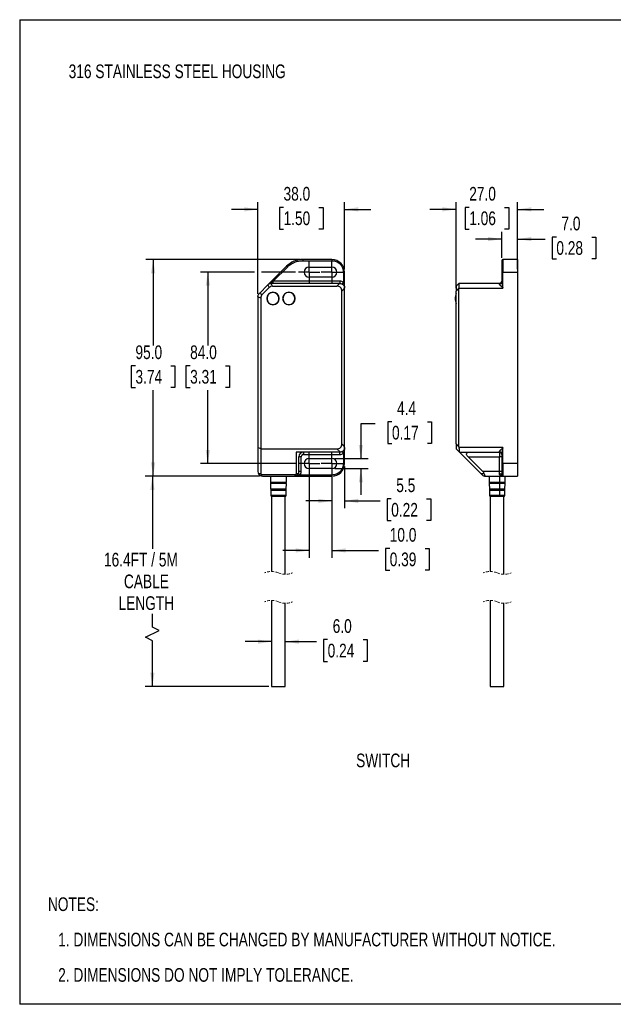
# Model space of a CAD drawing. Header units: millimetres. Extents: x 0 to 559, y 0 to 432.
# Tile 1 of 2: x 0 to 261, y 0 to 432. Entities that reach past the tile are written whole.
import ezdxf

# ---------------------------------------------------------------- set-up
doc = ezdxf.new("R2010")
doc.units = ezdxf.units.MM
doc.linetypes.add('CENTERX2', pattern=[20.32, 12.7, -2.54, 2.54, -2.54])
doc.linetypes.add('HIDDEN', pattern=[1.905, 1.27, -0.635])
doc.layers.add('CENTER', color=40, linetype='CENTERX2')
doc.layers.add('DIMENSIONS', color=140, linetype='Continuous', lineweight=25)
doc.layers.add('TEXT', color=140, linetype='Continuous', lineweight=25)
doc.styles.add('SLDTEXTSTYLE0', font='TXT', dxfattribs={"width": 0.75})
doc.dimstyles.new('SLDDIMSTYLE0', dxfattribs={"dimtxt": 6, "dimasz": 6, "dimexe": 0, "dimexo": 0.0625, "dimgap": 1.5, "dimtad": 0, "dimtih": 1, "dimtoh": 1, "dimdec": 1, "dimrnd": 1e-09, "dimzin": 12, "dimdsep": 46, "dimtxsty": 'SLDTEXTSTYLE0', "dimsah": 1, "dimcen": 0.09, "dimadec": 0, "dimazin": 3, "dimtfac": 1, "dimtdec": 1, "dimtofl": 0, "dimtmove": 0, "dimatfit": 3, "dimfxl": 0, "dimfrac": 2, "dimtolj": 1, "dimtzin": 12, "dimarcsym": 0})
doc.dimstyles.new('SLDDIMSTYLE1', dxfattribs={"dimtxt": 6, "dimasz": 6, "dimexe": 0, "dimexo": 0.0625, "dimgap": 1.5, "dimtad": 0, "dimtih": 1, "dimtoh": 1, "dimdec": 1, "dimrnd": 1e-09, "dimzin": 4, "dimdsep": 46, "dimtxsty": 'SLDTEXTSTYLE0', "dimsah": 1, "dimcen": 0.09, "dimadec": 0, "dimazin": 1, "dimtfac": 1, "dimtdec": 1, "dimtofl": 0, "dimtmove": 0, "dimatfit": 3, "dimfxl": 0, "dimfrac": 2, "dimtolj": 1, "dimtzin": 12, "dimarcsym": 0})
doc.dimstyles.new('SLDDIMSTYLE2', dxfattribs={"dimtxt": 6, "dimasz": 6, "dimexe": 0, "dimexo": 0.0625, "dimgap": 1.5, "dimtad": 0, "dimtih": 1, "dimtoh": 1, "dimdec": 1, "dimrnd": 1e-09, "dimzin": 4, "dimdsep": 46, "dimtxsty": 'SLDTEXTSTYLE0', "dimsah": 1, "dimcen": 0.09, "dimadec": 0, "dimazin": 1, "dimtfac": 1, "dimtdec": 1, "dimtmove": 0, "dimatfit": 0, "dimfxl": 0, "dimfrac": 2, "dimtolj": 1, "dimtzin": 12, "dimarcsym": 0})
doc.dimstyles.new('SLDDIMSTYLE3', dxfattribs={"dimtxt": 6, "dimasz": 6, "dimexe": 0, "dimexo": 0.0625, "dimgap": 1.5, "dimtad": 0, "dimtih": 1, "dimtoh": 1, "dimdec": 1, "dimrnd": 1e-09, "dimzin": 12, "dimdsep": 46, "dimtxsty": 'SLDTEXTSTYLE0', "dimsah": 1, "dimcen": 0.09, "dimadec": 0, "dimazin": 3, "dimtfac": 1, "dimtdec": 1, "dimtmove": 0, "dimatfit": 0, "dimfxl": 0, "dimfrac": 2, "dimtolj": 1, "dimtzin": 12, "dimarcsym": 0})

# ---------------------------------------------------------------- blocks, each defined once
blk = doc.blocks.new('SW_NOTE_0')
at = {"layer": 'TEXT', "color": 0, "char_height": 6, "attachment_point": 1, "style": 'SLDTEXTSTYLE0'}
for s, insert in [('NOTES:', (0, 7.73)), ('1. DIMENSIONS CAN BE CHANGED BY MANUFACTURER WITHOUT NOTICE.', (4.5, -7.78)), ('2. DIMENSIONS DO NOT IMPLY TOLERANCE.', (4.5, -23.3))]:
    blk.add_mtext(s, dxfattribs=dict(at, insert=insert))
blk = doc.blocks.new('_D')
at = {"layer": 'DIMENSIONS'}
for p, q in [((105.32, 231.62), (55.09, 231.62)), ((58.26, 231.62), (58.26, 199.79)), ((58.26, 165.45), (58.26, 171.22)), ((61.26, 163.95), (58.26, 165.45)), ((55.26, 160.95), (61.26, 163.95)), ((58.26, 159.45), (55.26, 160.95)), ((58.26, 139.39), (58.26, 159.45)), ((109.32, 139.39), (55.09, 139.39))]:
    blk.add_line(p, q, dxfattribs=at)
for points in [[(58.26, 231.62), (57.34, 225.62), (59.18, 225.62)], [(58.26, 139.39), (59.18, 145.39), (57.34, 145.39)]]:
    blk.add_solid(points, dxfattribs=at)
at = {"layer": 'DIMENSIONS', "char_height": 6, "attachment_point": 1, "style": 'SLDTEXTSTYLE0'}
for s, insert in [('16.4FT / 5M', (37, 198)), ('CABLE', (45.76, 188.48)), ('LENGTH', (43.39, 178.95))]:
    blk.add_mtext(s, dxfattribs=dict(at, insert=insert))
blk = doc.blocks.new('_D_1')
at = {"layer": 'DIMENSIONS'}
for p, q in [((122.96, 326.62), (55.41, 326.62)), ((58.59, 326.62), (58.59, 288.98)), ((50.83, 280), (49, 280)), ((49, 280), (49, 270.48)), ((66.34, 280), (68.17, 280)), ((68.17, 280), (68.17, 270.48)), ((49, 270.48), (50.83, 270.48)), ((58.59, 231.62), (58.59, 269.26)), ((68.17, 270.48), (66.34, 270.48)), ((105.32, 231.62), (55.41, 231.62))]:
    blk.add_line(p, q, dxfattribs=at)
for points in [[(58.59, 326.62), (57.66, 320.62), (59.51, 320.62)], [(58.59, 231.62), (59.51, 237.62), (57.66, 237.62)]]:
    blk.add_solid(points, dxfattribs=at)
at = {"layer": 'DIMENSIONS', "char_height": 6, "attachment_point": 1, "style": 'SLDTEXTSTYLE0'}
for s, insert in [('95.0', (50.83, 288.96)), ('3.74', (50.83, 278.21))]:
    blk.add_mtext(s, dxfattribs=dict(at, insert=insert))
blk = doc.blocks.new('_D_2')
at = {"layer": 'DIMENSIONS'}
for p, q in [((104.59, 311.56), (104.59, 351.8)), ((142.59, 322.39), (142.59, 351.8)), ((104.59, 348.62), (93.05, 348.62)), ((115.83, 349.51), (114, 349.51)), ((114, 349.51), (114, 339.98)), ((131.34, 349.51), (133.17, 349.51)), ((133.17, 349.51), (133.17, 339.98)), ((142.59, 348.62), (154.12, 348.62)), ((114, 339.98), (115.83, 339.98)), ((133.17, 339.98), (131.34, 339.98))]:
    blk.add_line(p, q, dxfattribs=at)
for points in [[(104.59, 348.62), (98.59, 349.54), (98.59, 347.7)], [(142.59, 348.62), (148.59, 347.7), (148.59, 349.54)]]:
    blk.add_solid(points, dxfattribs=at)
at = {"layer": 'DIMENSIONS', "char_height": 6, "attachment_point": 1, "style": 'SLDTEXTSTYLE0'}
for s, insert in [('38.0', (115.83, 358.46)), ('1.50', (115.83, 347.71))]:
    blk.add_mtext(s, dxfattribs=dict(at, insert=insert))
blk = doc.blocks.new('_D_3')
at = {"layer": 'DIMENSIONS'}
for p, q in [((103.09, 321.12), (79.41, 321.12)), ((82.59, 321.12), (82.59, 288.98)), ((121.08, 321.12), (106.09, 321.12)), ((74.83, 280), (73, 280)), ((73, 280), (73, 270.48)), ((90.34, 280), (92.17, 280)), ((92.17, 280), (92.17, 270.48)), ((73, 270.48), (74.83, 270.48)), ((82.59, 237.12), (82.59, 269.26)), ((92.17, 270.48), (90.34, 270.48)), ((121.08, 237.12), (79.41, 237.12))]:
    blk.add_line(p, q, dxfattribs=at)
for points in [[(82.59, 321.12), (81.66, 315.12), (83.51, 315.12)], [(82.59, 237.12), (83.51, 243.12), (81.66, 243.12)]]:
    blk.add_solid(points, dxfattribs=at)
at = {"layer": 'DIMENSIONS', "char_height": 6, "attachment_point": 1, "style": 'SLDTEXTSTYLE0'}
for s, insert in [('84.0', (74.83, 288.96)), ('3.31', (74.83, 278.21))]:
    blk.add_mtext(s, dxfattribs=dict(at, insert=insert))
blk = doc.blocks.new('_D_4')
at = {"layer": 'DIMENSIONS'}
for p, q in [((135.19, 159.92), (133.37, 159.92)), ((133.37, 159.92), (133.37, 150.4)), ((150.71, 159.92), (152.54, 159.92)), ((152.54, 159.92), (152.54, 150.4)), ((110.59, 159.04), (99.05, 159.04)), ((116.59, 159.04), (130.32, 159.04)), ((133.37, 150.4), (135.19, 150.4)), ((152.54, 150.4), (150.71, 150.4))]:
    blk.add_line(p, q, dxfattribs=at)
for points in [[(110.59, 159.04), (104.59, 159.96), (104.59, 158.12)], [(116.59, 159.04), (122.59, 158.12), (122.59, 159.96)]]:
    blk.add_solid(points, dxfattribs=at)
at = {"layer": 'DIMENSIONS', "char_height": 6, "attachment_point": 1, "style": 'SLDTEXTSTYLE0'}
for s, insert in [('6.0', (137.41, 168.88)), ('0.24', (135.19, 158.13))]:
    blk.add_mtext(s, dxfattribs=dict(at, insert=insert))
blk = doc.blocks.new('_D_5')
at = {"layer": 'DIMENSIONS'}
for p, q in [((163.43, 255.48), (161.6, 255.48)), ((161.6, 255.48), (161.6, 245.95)), ((178.95, 255.48), (180.78, 255.48)), ((180.78, 255.48), (180.78, 245.95)), ((156.12, 254.6), (149.77, 254.6)), ((149.77, 254.6), (149.77, 239.32)), ((161.6, 245.95), (163.43, 245.95)), ((180.78, 245.95), (178.95, 245.95)), ((138.36, 239.32), (152.94, 239.32)), ((138.36, 234.92), (152.94, 234.92)), ((149.77, 234.92), (149.77, 223.38))]:
    blk.add_line(p, q, dxfattribs=at)
for points in [[(149.77, 239.32), (150.69, 245.32), (148.85, 245.32)], [(149.77, 234.92), (148.85, 228.92), (150.69, 228.92)]]:
    blk.add_solid(points, dxfattribs=at)
at = {"layer": 'DIMENSIONS', "char_height": 6, "attachment_point": 1, "style": 'SLDTEXTSTYLE0'}
for s, insert in [('4.4', (165.65, 264.43)), ('0.17', (163.43, 253.69))]:
    blk.add_mtext(s, dxfattribs=dict(at, insert=insert))
blk = doc.blocks.new('_D_6')
at = {"layer": 'DIMENSIONS'}
for p, q in [((142.59, 235.85), (142.59, 217.6)), ((137.09, 231.11), (137.09, 217.6)), ((137.09, 220.77), (125.55, 220.77)), ((142.59, 220.77), (158.22, 220.77)), ((163.09, 221.66), (161.26, 221.66)), ((161.26, 221.66), (161.26, 212.13)), ((178.61, 221.66), (180.43, 221.66)), ((180.43, 221.66), (180.43, 212.13)), ((161.26, 212.13), (163.09, 212.13)), ((180.43, 212.13), (178.61, 212.13))]:
    blk.add_line(p, q, dxfattribs=at)
for points in [[(137.09, 220.77), (131.09, 221.7), (131.09, 219.85)], [(142.59, 220.77), (148.59, 219.85), (148.59, 221.7)]]:
    blk.add_solid(points, dxfattribs=at)
at = {"layer": 'DIMENSIONS', "char_height": 6, "attachment_point": 1, "style": 'SLDTEXTSTYLE0'}
for s, insert in [('5.5', (165.31, 230.61)), ('0.22', (163.09, 219.87))]:
    blk.add_mtext(s, dxfattribs=dict(at, insert=insert))
blk = doc.blocks.new('_D_7')
at = {"layer": 'DIMENSIONS'}
for p, q in [((127.09, 231.11), (127.09, 195.87)), ((137.09, 231.11), (137.09, 195.87)), ((127.09, 199.04), (115.55, 199.04)), ((137.09, 199.04), (157.56, 199.04)), ((162.44, 199.92), (160.61, 199.92)), ((160.61, 199.92), (160.61, 190.4)), ((177.95, 199.92), (179.78, 199.92)), ((179.78, 199.92), (179.78, 190.4)), ((160.61, 190.4), (162.44, 190.4)), ((179.78, 190.4), (177.95, 190.4))]:
    blk.add_line(p, q, dxfattribs=at)
for points in [[(127.09, 199.04), (121.09, 199.96), (121.09, 198.12)], [(137.09, 199.04), (143.09, 198.12), (143.09, 199.96)]]:
    blk.add_solid(points, dxfattribs=at)
at = {"layer": 'DIMENSIONS', "char_height": 6, "attachment_point": 1, "style": 'SLDTEXTSTYLE0'}
for s, insert in [('10.0', (162.44, 208.88)), ('0.39', (162.44, 198.13))]:
    blk.add_mtext(s, dxfattribs=dict(at, insert=insert))
blk = doc.blocks.new('SW_CENTERMARKSYMBOL_0')
at = {"layer": 'CENTER', "color": 0}
for p, q in [((0, 2.54), (0, 4.74)), ((-2.54, 0), (-4.74, 0)), ((0, 0), (-2.54, 0)), ((0, 0), (0, 2.54)), ((0, 0), (0, -2.54)), ((0, 0), (2.54, 0)), ((2.54, 0), (4.74, 0)), ((0, -2.54), (0, -4.74))]:
    blk.add_line(p, q, dxfattribs=at)
blk = doc.blocks.new('SW_CENTERMARKSYMBOL_1')
at = {"layer": 'CENTER', "color": 0}
for p, q in [((0, 2.54), (0, 4.74)), ((-2.54, 0), (-4.74, 0)), ((0, 0), (-2.54, 0)), ((0, 0), (0, 2.54)), ((0, 0), (0, -2.54)), ((0, 0), (2.54, 0)), ((2.54, 0), (4.74, 0)), ((0, -2.54), (0, -4.74))]:
    blk.add_line(p, q, dxfattribs=at)
blk = doc.blocks.new('SW_CENTERMARKSYMBOL_2')
at = {"layer": 'CENTER', "color": 0}
for p, q in [((0, 2.54), (0, 4.74)), ((-2.54, 0), (-4.74, 0)), ((0, 0), (-2.54, 0)), ((0, 0), (0, 2.54)), ((0, 0), (0, -2.54)), ((0, 0), (2.54, 0)), ((2.54, 0), (4.74, 0)), ((0, -2.54), (0, -4.74))]:
    blk.add_line(p, q, dxfattribs=at)
blk = doc.blocks.new('SW_CENTERMARKSYMBOL_3')
at = {"layer": 'CENTER', "color": 0}
for p, q in [((0, 2.54), (0, 4.74)), ((-2.54, 0), (-4.74, 0)), ((0, 0), (-2.54, 0)), ((0, 0), (0, 2.54)), ((0, 0), (0, -2.54)), ((0, 0), (2.54, 0)), ((2.54, 0), (4.74, 0)), ((0, -2.54), (0, -4.74))]:
    blk.add_line(p, q, dxfattribs=at)
blk = doc.blocks.new('_D_12')
at = {"layer": 'DIMENSIONS'}
for p, q in [((211.6, 327.39), (211.6, 338.76)), ((218.6, 327.89), (218.6, 338.76)), ((211.6, 335.59), (200.06, 335.59)), ((218.6, 335.59), (230.71, 335.59)), ((235.58, 336.47), (233.76, 336.47)), ((233.76, 336.47), (233.76, 326.94)), ((251.1, 336.47), (252.93, 336.47)), ((252.93, 336.47), (252.93, 326.94)), ((233.76, 326.94), (235.58, 326.94)), ((252.93, 326.94), (251.1, 326.94))]:
    blk.add_line(p, q, dxfattribs=at)
for points in [[(211.6, 335.59), (205.6, 336.51), (205.6, 334.66)], [(218.6, 335.59), (224.6, 334.66), (224.6, 336.51)]]:
    blk.add_solid(points, dxfattribs=at)
at = {"layer": 'DIMENSIONS', "char_height": 6, "attachment_point": 1, "style": 'SLDTEXTSTYLE0'}
for s, insert in [('7.0', (237.8, 345.42)), ('0.28', (235.58, 334.68))]:
    blk.add_mtext(s, dxfattribs=dict(at, insert=insert))
blk = doc.blocks.new('_D_13')
at = {"layer": 'DIMENSIONS'}
for p, q in [((191.6, 314.07), (191.6, 351.8)), ((218.6, 322.39), (218.6, 351.8)), ((191.6, 348.62), (180.06, 348.62)), ((197.34, 349.51), (195.51, 349.51)), ((195.51, 349.51), (195.51, 339.98)), ((212.86, 349.51), (214.69, 349.51)), ((214.69, 349.51), (214.69, 339.98)), ((218.6, 348.62), (230.14, 348.62)), ((195.51, 339.98), (197.34, 339.98)), ((214.69, 339.98), (212.86, 339.98))]:
    blk.add_line(p, q, dxfattribs=at)
for points in [[(191.6, 348.62), (185.6, 349.54), (185.6, 347.7)], [(218.6, 348.62), (224.6, 347.7), (224.6, 349.54)]]:
    blk.add_solid(points, dxfattribs=at)
at = {"layer": 'DIMENSIONS', "char_height": 6, "attachment_point": 1, "style": 'SLDTEXTSTYLE0'}
for s, insert in [('27.0', (197.34, 358.46)), ('1.06', (197.34, 347.71))]:
    blk.add_mtext(s, dxfattribs=dict(at, insert=insert))

msp = doc.modelspace()

# ---------------------------------------------------------------- linework, layer by layer
at = {"color": 7, "linetype": 'Continuous'}
for p, q in [((0, 431.8), (0, 0)), ((0, 431.8), (558.8, 431.8)), ((558.8, 0), (0, 0))]:
    msp.add_line(p, q, dxfattribs=at)
for p, q in [((124.23, 326.62), (124.23, 326.12)), ((137.09, 326.62), (124.23, 326.62)), ((124.23, 326.12), (137.09, 326.12)), ((137.09, 326.62), (137.09, 326.12)), ((211.6, 326.12), (211.6, 321.12)), ((212.1, 326.62), (212.1, 321.12)), ((218.6, 326.62), (212.1, 326.62)), ((218.6, 326.62), (218.6, 321.12)), ((117.16, 323.69), (109, 315.54)), ((111.29, 317.12), (117.51, 323.34)), ((127.09, 323.32), (137.09, 323.32)), ((142.09, 321.12), (142.09, 316.72)), ((142.59, 321.12), (142.09, 321.12)), ((142.59, 314.12), (142.59, 321.12)), ((211.6, 321.12), (211.6, 316.72)), ((212.1, 321.12), (211.6, 321.12)), ((212.1, 314.12), (212.1, 321.12)), ((212.1, 321.12), (218.6, 321.12)), ((218.6, 321.12), (218.6, 237.12)), ((108.96, 315.5), (105.21, 311.74)), ((109, 315.54), (108.96, 315.5)), ((108.96, 315.5), (109.46, 314.3)), ((110.46, 316.12), (110.41, 316.12)), ((140.46, 316.12), (110.46, 316.12)), ((110.96, 314.92), (110.46, 316.12)), ((110.71, 316.83), (111.29, 317.12)), ((111.29, 316.12), (111.29, 317.12)), ((140.59, 317.12), (111.29, 317.12)), ((137.09, 318.92), (127.09, 318.92)), ((140.46, 316.12), (139.26, 314.92)), ((140.59, 316.12), (140.46, 316.12)), ((140.59, 317.12), (140.59, 316.12)), ((192.8, 316.12), (191.6, 314.92)), ((210.6, 316.12), (192.8, 316.12)), ((192.8, 316.12), (192.8, 316.12)), ((210.6, 315.85), (210.6, 316.12)), ((105.21, 311.74), (105.17, 311.71)), ((106.41, 311.25), (105.21, 311.74)), ((109.46, 314.3), (106.41, 311.25)), ((110.96, 314.92), (139.26, 314.92)), ((141.39, 312.8), (142.59, 314)), ((141.39, 245.74), (141.39, 312.8)), ((142.59, 314), (142.59, 314.12)), ((142.59, 244.54), (142.59, 314)), ((191.6, 314.92), (191.6, 312.8)), ((191.6, 312.8), (192.8, 314)), ((191.6, 245.74), (191.6, 312.8)), ((192.8, 314.12), (212.1, 314.12)), ((192.8, 244.54), (192.8, 314)), ((104.59, 310.29), (104.59, 310.24)), ((104.59, 310.24), (104.59, 244.12)), ((104.59, 310.24), (105.79, 309.75)), ((105.79, 309.75), (105.79, 243.62)), ((104.59, 244.12), (104.59, 233.62)), ((105.79, 243.62), (104.59, 244.12)), ((105.79, 243.62), (105.79, 232.62)), ((105.79, 243.62), (139.26, 243.62)), ((140.59, 242.12), (121.39, 242.12)), ((121.39, 242.12), (121.39, 232.62)), ((124.59, 242.12), (124.59, 241.12)), ((139.26, 243.62), (140.76, 242.13)), ((140.76, 242.13), (140.59, 242.12)), ((140.59, 241.12), (140.59, 242.12)), ((142.59, 244.54), (141.39, 245.74)), ((142.59, 244.12), (142.59, 244.54)), ((142.59, 237.12), (142.59, 244.12)), ((191.6, 245.74), (191.6, 243.62)), ((192.8, 244.54), (191.6, 245.74)), ((191.6, 243.62), (193.09, 242.13)), ((212.1, 244.12), (192.83, 244.12)), ((193.09, 242.13), (193.1, 242.12)), ((193.1, 242.12), (210.6, 242.12)), ((193.1, 242.12), (202.6, 232.62)), ((210.6, 242.12), (210.6, 242.39)), ((210.6, 242.12), (210.6, 240.12)), ((212.1, 237.12), (212.1, 244.12)), ((122.59, 233.62), (122.59, 240.12)), ((123.59, 240.12), (122.59, 240.12)), ((123.59, 233.62), (123.59, 240.12)), ((124.59, 241.12), (140.59, 241.12)), ((127.09, 239.32), (137.09, 239.32)), ((142.09, 241.52), (142.09, 237.12)), ((196.8, 240.12), (210.6, 240.12)), ((203.3, 233.62), (196.8, 240.12)), ((211.6, 240.12), (210.6, 240.12)), ((210.6, 233.62), (210.6, 240.12)), ((211.6, 241.52), (211.6, 237.12)), ((123.59, 233.62), (122.59, 233.62)), ((137.09, 234.92), (127.09, 234.92)), ((142.59, 237.12), (142.09, 237.12)), ((210.6, 233.62), (203.3, 233.62)), ((211.6, 233.62), (210.6, 233.62)), ((210.6, 232.62), (210.6, 233.62)), ((212.1, 237.12), (211.6, 237.12)), ((211.6, 237.12), (211.6, 232.12)), ((218.6, 237.12), (212.1, 237.12)), ((212.1, 237.12), (212.1, 231.62)), ((218.6, 237.12), (218.6, 231.62)), ((105.79, 232.62), (104.85, 232.62)), ((121.29, 232.21), (105.88, 232.21)), ((106.59, 231.62), (106.61, 231.62)), ((106.61, 231.62), (120.56, 231.62)), ((110.04, 231.62), (110.1, 228.91)), ((110.25, 228.91), (110.1, 228.91)), ((110.25, 228.91), (110.2, 231.62)), ((117.07, 228.91), (110.25, 228.91)), ((117.07, 228.91), (117.13, 231.62)), ((120.56, 231.62), (120.59, 231.62)), ((120.59, 231.62), (137.09, 231.62)), ((122.32, 232.62), (121.39, 232.62)), ((137.09, 232.12), (123.18, 232.12)), ((137.09, 231.62), (137.09, 232.12)), ((203.92, 232.62), (202.6, 232.62)), ((204.43, 231.62), (204.47, 231.62)), ((204.47, 231.62), (212.1, 231.62)), ((206.06, 231.62), (206.12, 228.91)), ((210.62, 228.91), (206.12, 228.91)), ((210.64, 231.62), (210.62, 228.91)), ((213.09, 228.91), (210.62, 228.91)), ((212.1, 231.62), (218.6, 231.62)), ((213.09, 228.91), (213.14, 231.62)), ((110.11, 228.34), (110.16, 225.9)), ((110.26, 228.34), (110.11, 228.34)), ((110.31, 225.9), (110.16, 225.9)), ((110.17, 228.81), (110.32, 228.81)), ((110.33, 228.43), (110.18, 228.43)), ((110.18, 225.34), (110.22, 223.11)), ((110.33, 225.34), (110.18, 225.34)), ((110.23, 225.81), (110.38, 225.81)), ((110.39, 225.43), (110.24, 225.43)), ((110.31, 225.9), (110.26, 228.34)), ((117.06, 228.34), (110.26, 228.34)), ((117.01, 225.9), (110.31, 225.9)), ((110.32, 228.81), (117, 228.81)), ((110.32, 228.62), (110.46, 228.62)), ((116.99, 228.43), (110.33, 228.43)), ((110.37, 223.11), (110.33, 225.34)), ((116.99, 225.34), (110.33, 225.34)), ((110.37, 225.62), (110.51, 225.62)), ((110.38, 225.81), (116.94, 225.81)), ((116.93, 225.43), (110.39, 225.43)), ((110.46, 228.62), (116.86, 228.62)), ((110.51, 225.62), (116.8, 225.62)), ((116.95, 223.11), (116.99, 225.34)), ((117.01, 225.9), (117.06, 228.34)), ((206.13, 228.34), (206.18, 225.9)), ((210.62, 228.34), (206.13, 228.34)), ((210.6, 225.9), (206.18, 225.9)), ((206.19, 228.81), (210.6, 228.81)), ((206.19, 225.34), (206.24, 223.11)), ((210.6, 225.34), (206.19, 225.34)), ((210.6, 228.43), (206.2, 228.43)), ((206.25, 225.81), (210.58, 225.81)), ((210.58, 225.43), (206.26, 225.43)), ((206.33, 228.62), (210.56, 228.62)), ((206.39, 225.62), (210.54, 225.62)), ((210.54, 225.62), (212.82, 225.62)), ((210.56, 228.62), (212.87, 228.62)), ((210.58, 225.81), (212.95, 225.81)), ((212.95, 225.43), (210.58, 225.43)), ((210.6, 225.34), (210.58, 223.11)), ((210.6, 228.81), (213.01, 228.81)), ((213.01, 228.43), (210.6, 228.43)), ((210.62, 228.34), (210.6, 225.9)), ((213.02, 225.9), (210.6, 225.9)), ((213.01, 225.34), (210.6, 225.34)), ((213.07, 228.34), (210.62, 228.34)), ((212.96, 223.11), (213.01, 225.34)), ((213.02, 225.9), (213.07, 228.34)), ((110.37, 223.11), (110.22, 223.11)), ((116.95, 223.11), (110.37, 223.11)), ((110.59, 222.64), (110.59, 189.82)), ((110.72, 222.64), (110.59, 222.64)), ((116.32, 222.64), (110.72, 222.64)), ((116.59, 222.64), (116.32, 222.64)), ((116.59, 188.59), (116.59, 222.64)), ((210.58, 223.11), (206.24, 223.11)), ((206.6, 222.64), (206.6, 189.82)), ((208.36, 222.64), (206.6, 222.64)), ((210.48, 222.64), (208.36, 222.64)), ((212.6, 222.64), (210.48, 222.64)), ((212.96, 223.11), (210.58, 223.11)), ((212.6, 188.59), (212.6, 222.64)), ((110.59, 177.12), (110.59, 139.39)), ((206.6, 177.12), (206.6, 139.39)), ((116.59, 139.39), (116.59, 175.89)), ((212.6, 139.39), (212.6, 175.89)), ((110.59, 139.39), (116.32, 139.39)), ((116.32, 139.39), (116.59, 139.39)), ((206.6, 139.39), (208.36, 139.39)), ((208.36, 139.39), (212.6, 139.39))]:
    msp.add_line(p, q)
at = {"flags": 128}
for points in [[(117.16, 323.69), (117.16, 323.69), (117.18, 323.67), (117.22, 323.63), (117.26, 323.59), (117.31, 323.54), (117.37, 323.47), (117.44, 323.41), (117.51, 323.34)], [(110.71, 316.83), (110.69, 316.68), (110.66, 316.54), (110.63, 316.42), (110.6, 316.32), (110.55, 316.23), (110.51, 316.17), (110.46, 316.13), (110.41, 316.12)], [(142.09, 316.72), (141.99, 316.55), (141.89, 316.39), (141.81, 316.24), (141.73, 316.11), (141.67, 316), (141.62, 315.92), (141.6, 315.87), (141.59, 315.85)], [(192.8, 314), (192.8, 314.06), (192.8, 314.12)], [(141.59, 242.39), (141.6, 242.37), (141.62, 242.32), (141.67, 242.24), (141.73, 242.14), (141.81, 242), (141.89, 241.85), (141.99, 241.69), (142.09, 241.52)], [(196.8, 240.12), (196.49, 240.47), (196.28, 240.81), (196.18, 241.12), (196.17, 241.41), (196.28, 241.65), (196.48, 241.85), (196.78, 242), (197.17, 242.09), (197.63, 242.12)], [(123.18, 232.12), (123.01, 232.22), (122.85, 232.31), (122.7, 232.4), (122.57, 232.47), (122.46, 232.54), (122.38, 232.58), (122.33, 232.61), (122.32, 232.62)], [(202.6, 232.62), (202.75, 232.47), (202.89, 232.34), (203.02, 232.21)], [(203.92, 232.62), (203.98, 232.34), (204.06, 232.09), (204.15, 231.89), (204.25, 231.74), (204.36, 231.65), (204.47, 231.62)], [(211.6, 232.12), (211.58, 232.22), (211.53, 232.31), (211.43, 232.4), (211.31, 232.47), (211.16, 232.54), (210.98, 232.58), (210.8, 232.61), (210.6, 232.62)]]:
    msp.add_lwpolyline(points, dxfattribs=at)
for centre, radius, start, end in [((124.23, 316.62), 10, 90, 135.0001), ((137.09, 321.12), 5.5, 0.0001, 90), ((212.1, 326.12), 0.5, 90.0004, 179.9997), ((127.09, 321.12), 2.2, 90, 270), ((137.09, 321.12), 2.2, 270, 90), ((210.6, 317.12), 1, 269.9996, 0.0005), ((210.66, 316.79), 0.94, 266.1889, 355.5979), ((107.87, 309.76), 2.08, 134.5845, 180.4156), ((111.19, 309.52), 2.75, 90, 270), ((111.19, 309.52), 2.65, 33.729, 213.7289), ((111.19, 309.52), 2.65, 213.729, 33.7289), ((110.95, 312.84), 2.08, 89.5842, 135.4162), ((111.19, 309.52), 2.75, 270, 90), ((118.19, 309.52), 2.75, 90, 270), ((118.19, 309.52), 2.65, 90, 270), ((118.19, 309.52), 2.75, 270, 90), ((118.19, 309.52), 2.65, 270, 90), ((139.38, 312.91), 2.01, 356.7243, 93.2757), ((198.47, 309.52), 7.27, 160.9088, 179.9999), ((198.47, 309.52), 7.27, 180.0001, 199.0912), ((124.59, 240.12), 2, 90, 180), ((139.38, 245.63), 2.01, 266.7242, 3.2758), ((196.3, 244.55), 3.5, 180.1125, 187.0214), ((210.66, 241.45), 0.94, 4.4019, 93.8113), ((210.6, 241.12), 1, 360, 90), ((127.09, 237.12), 2.2, 90, 270), ((137.09, 237.12), 2.2, 270, 90), ((106.59, 233.62), 2, 180.0002, 209.9998), ((120.59, 233.62), 2, 330, 360), ((137.09, 237.12), 5.5, 270, 360), ((201.93, 232.08), 2.06, 15.2381, 48.4476), ((106.59, 233.62), 2, 210, 270), ((106.68, 232.61), 0.892, 179.3105, 206.8859), ((106.74, 232.52), 0.911, 200.3739, 262.2926), ((110.2, 228.91), 0.1, 181.2311, 253.5806), ((110.35, 228.91), 0.0994, 180.4105, 251.947), ((116.97, 228.91), 0.1, 286.4196, 358.7683), ((120.43, 232.52), 0.911, 277.7076, 339.6259), ((120.59, 233.62), 2, 270, 330), ((120.49, 232.61), 0.892, 333.1142, 0.6894), ((204.43, 233.62), 2, 225, 270), ((206.22, 228.91), 0.1, 181.2319, 253.5801), ((210.46, 228.89), 0.162, 330.0966, 4.6997), ((212.1, 232.12), 0.5, 180, 270), ((212.99, 228.91), 0.1, 286.4194, 358.7689), ((110.21, 228.34), 0.1, 108.8834, 181.2324), ((110.26, 225.91), 0.1, 181.2321, 251.7372), ((110.12, 228.62), 0.2, 0.0005, 73.5799), ((110.12, 228.62), 0.2, 288.8835, 0.0003), ((110.28, 225.34), 0.1, 110.7257, 181.2324), ((110.17, 225.62), 0.2, 0.0002, 71.7371), ((110.17, 225.62), 0.2, 290.7263, 0.0003), ((110.36, 228.34), 0.0998, 110.5997, 181.9006), ((110.41, 225.9), 0.0996, 180.4576, 250.081), ((110.26, 228.62), 0.199, 359.2218, 71.9193), ((110.26, 228.62), 0.199, 290.5734, 0.7142), ((110.43, 225.34), 0.1, 112.4567, 181.855), ((110.31, 225.62), 0.199, 359.2696, 70.0547), ((110.31, 225.62), 0.2, 292.4331, 0.668), ((117, 225.62), 0.2, 108.2626, 180.0001), ((117, 225.62), 0.2, 180, 249.2733), ((117.06, 228.62), 0.2, 106.42, 179.9997), ((117.06, 228.62), 0.2, 179.9997, 251.1165), ((116.89, 225.34), 0.1, 358.7677, 69.2738), ((116.91, 225.91), 0.1, 288.2628, 358.7679), ((116.96, 228.34), 0.1, 358.7677, 71.1161), ((206.23, 228.34), 0.1, 108.8843, 181.2318), ((206.28, 225.91), 0.1, 181.2319, 251.7375), ((206.13, 228.62), 0.2, 0.0002, 73.5801), ((206.29, 225.34), 0.1, 110.7259, 181.2325), ((206.13, 228.62), 0.2, 288.8835, 0.0004), ((206.19, 225.62), 0.2, 359.9998, 71.7374), ((206.19, 225.62), 0.2, 290.7265, 0.0001), ((210.88, 225.65), 0.342, 151.5698, 184.5593), ((210.9, 225.6), 0.359, 176.0238, 206.811), ((210.88, 228.65), 0.329, 150.2915, 185.0442), ((210.9, 228.59), 0.346, 175.594, 208.013), ((210.43, 225.89), 0.168, 331.3906, 4.21), ((210.42, 225.35), 0.183, 355.6725, 26.6543), ((210.44, 228.35), 0.176, 355.2482, 27.8407), ((213.02, 225.62), 0.2, 108.2629, 179.9998), ((213.02, 225.62), 0.2, 180.0004, 249.273), ((213.07, 228.62), 0.2, 106.4199, 180), ((213.07, 228.62), 0.2, 179.999, 251.1171), ((212.92, 225.91), 0.1, 288.2615, 358.7692), ((212.91, 225.34), 0.1, 358.7676, 69.2743), ((212.97, 228.34), 0.1, 358.7678, 71.1157), ((110.72, 223.12), 0.5, 181.232, 253.8158), ((110.87, 223.11), 0.497, 180.4044, 252.1855), ((116.45, 223.12), 0.5, 286.1842, 358.768), ((206.74, 223.12), 0.5, 181.232, 253.8159), ((209.78, 223.04), 0.804, 329.9267, 4.7652), ((212.46, 223.12), 0.5, 286.1842, 358.768)]:
    msp.add_arc(centre, radius, start, end)
at = {"color": 7, "linetype": 'HIDDEN', "lineweight": 18}
for centre, start, end in [((110.5, 181.79), 67.3801, 112.6199), ((116.67, 196.61), 247.3801, 292.6199), ((206.51, 181.79), 67.3801, 112.6199), ((212.69, 196.61), 247.3801, 292.6199), ((110.5, 169.09), 67.3801, 112.6199), ((206.51, 169.09), 67.3801, 112.6199), ((116.67, 183.91), 247.3801, 292.6199), ((212.69, 183.91), 247.3801, 292.6199)]:
    msp.add_arc(centre, 8.03, start, end, dxfattribs=at)
for points, knots in [([(117.51, 323.34), (117.97, 323.75), (118.9, 324.58), (120.57, 325.45), (122.37, 326.02), (123.61, 326.09), (124.23, 326.12)], [0, 0, 0, 0, 0.247575, 0.5, 0.752425, 1, 1, 1, 1]), ([(137.09, 326.12), (137.4, 326.1), (138.03, 326.07), (138.96, 325.79), (139.85, 325.33), (140.65, 324.68), (141.3, 323.88), (141.76, 322.99), (142.04, 322.05), (142.07, 321.43), (142.09, 321.12)], [0, 0, 0, 0, 0.119996, 0.240026, 0.368653, 0.50001, 0.631367, 0.759993, 0.883487, 1, 1, 1, 1]), ([(109, 315.54), (109.15, 315.68), (109.41, 315.93), (109.84, 316.28), (110.25, 316.58), (110.57, 316.75), (110.71, 316.83)], [0, 0, 0, 0, 0.293793, 0.49812, 0.779032, 1, 1, 1, 1]), ([(109, 315.54), (109.17, 315.68), (109.52, 315.96), (110.04, 316.11), (110.34, 316.12), (110.41, 316.12)], [0, 0, 0, 0, 0.428789, 0.857555, 1, 1, 1, 1]), ([(142.09, 316.72), (141.85, 316.84), (141.38, 317.07), (140.85, 317.1), (140.59, 317.12)], [0, 0, 0, 0, 0.500001, 1, 1, 1, 1]), ([(140.59, 316.12), (140.81, 316.1), (141.25, 316.06), (141.85, 315.72), (142.3, 315.21), (142.55, 314.65), (142.58, 314.27), (142.59, 314.12)], [0, 0, 0, 0, 0.2128, 0.425356, 0.639932, 0.853462, 1, 1, 1, 1]), ([(142.09, 316.72), (142.18, 316.51), (142.36, 316.1), (142.54, 315.23), (142.57, 314.56), (142.59, 314.12)], [0, 0, 0, 0, 0.252941, 0.503277, 1, 1, 1, 1]), ([(192.8, 316.12), (192.8, 316.08), (192.8, 315.94), (192.78, 315.63), (192.79, 315.15), (192.81, 314.63), (192.81, 314.27), (192.8, 314.12)], [0, 0, 0, 0, 0.055383, 0.215303, 0.464448, 0.772394, 1, 1, 1, 1]), ([(212.1, 314.12), (211.98, 314.23), (211.77, 314.44), (211.46, 314.74), (211.19, 315), (210.97, 315.24), (210.79, 315.46), (210.65, 315.65), (210.61, 315.8), (210.6, 315.85)], [0, 0, 0, 0, 0.211217, 0.385782, 0.557677, 0.697367, 0.809513, 0.923854, 1, 1, 1, 1]), ([(211.26, 316.37), (211.25, 316.36), (211.17, 316.28), (211.06, 316.23), (210.96, 316.19)], [0, 0, 0, 0, 0.1344718, 1, 1, 1, 1]), ([(211.6, 316.72), (211.62, 316.51), (211.66, 316.08), (211.85, 315.22), (212, 314.56), (212.1, 314.12)], [0, 0, 0, 0, 0.237503, 0.488338, 1, 1, 1, 1]), ([(104.59, 310.29), (104.61, 310.52), (104.65, 310.97), (104.92, 311.43), (105.12, 311.65), (105.17, 311.71)], [0, 0, 0, 0, 0.428789, 0.857555, 1, 1, 1, 1]), ([(142.59, 244.12), (142.58, 244.01), (142.57, 243.79), (142.48, 243.46), (142.35, 243.15), (142.16, 242.87), (141.93, 242.63), (141.66, 242.42), (141.36, 242.27), (141.1, 242.18), (140.9, 242.14), (140.8, 242.13), (140.76, 242.13)], [0, 0, 0, 0, 0.111194, 0.225968, 0.33747, 0.45211, 0.564009, 0.67896, 0.790485, 0.905159, 0.95243, 1, 1, 1, 1]), ([(142.59, 244.12), (142.57, 243.68), (142.54, 243.02), (142.36, 242.14), (142.18, 241.73), (142.09, 241.52)], [0, 0, 0, 0, 0.496728, 0.747061, 1, 1, 1, 1]), ([(192.83, 244.12), (192.84, 244.01), (192.86, 243.79), (192.88, 243.47), (192.9, 243.17), (192.92, 242.89), (192.95, 242.65), (192.98, 242.45), (193.02, 242.29), (193.05, 242.2), (193.08, 242.15), (193.09, 242.13), (193.09, 242.13)], [0, 0, 0, 0, 0.1634, 0.326973, 0.476801, 0.617388, 0.737815, 0.841061, 0.918936, 0.974186, 0.98932, 1, 1, 1, 1]), ([(210.6, 242.39), (210.61, 242.45), (210.63, 242.55), (210.71, 242.67), (210.81, 242.81), (210.97, 243), (211.19, 243.24), (211.46, 243.51), (211.77, 243.8), (211.98, 244.01), (212.1, 244.12)], [0, 0, 0, 0, 0.076135, 0.128099, 0.190594, 0.302708, 0.442402, 0.61426, 0.788805, 1, 1, 1, 1]), ([(212.1, 244.12), (212, 243.68), (211.85, 243.03), (211.66, 242.16), (211.62, 241.73), (211.6, 241.52)], [0, 0, 0, 0, 0.511666, 0.762499, 1, 1, 1, 1]), ([(124.59, 241.12), (124.46, 241.11), (124.27, 241.09), (124.03, 240.96), (123.87, 240.83), (123.74, 240.67), (123.62, 240.44), (123.6, 240.25), (123.59, 240.12)], [0, 0, 0, 0, 0.239443, 0.369893, 0.5, 0.63045, 0.760557, 1, 1, 1, 1]), ([(140.59, 241.12), (140.85, 241.14), (141.38, 241.17), (141.85, 241.41), (142.09, 241.52)], [0, 0, 0, 0, 0.5, 1, 1, 1, 1]), ([(123.18, 232.12), (123.3, 232.36), (123.53, 232.83), (123.57, 233.36), (123.59, 233.62)], [0, 0, 0, 0, 0.5, 1, 1, 1, 1]), ([(142.09, 237.12), (142.07, 236.81), (142.04, 236.18), (141.75, 235.25), (141.3, 234.36), (140.65, 233.56), (139.85, 232.91), (138.95, 232.45), (138.02, 232.17), (137.39, 232.14), (137.09, 232.12)], [0, 0, 0, 0, 0.119996, 0.240026, 0.368653, 0.50001, 0.631366, 0.759993, 0.883486, 1, 1, 1, 1]), ([(123.18, 232.12), (122.98, 232.03), (122.57, 231.84), (121.74, 231.68), (121.12, 231.65), (120.73, 231.63)], [0, 0, 0, 0, 0.267436, 0.532117, 1, 1, 1, 1]), ([(212.1, 231.62), (211.98, 231.63), (211.76, 231.64), (211.45, 231.71), (211.18, 231.82), (210.96, 231.96), (210.77, 232.14), (210.63, 232.36), (210.61, 232.54), (210.6, 232.62)], [0, 0, 0, 0, 0.18012, 0.33128, 0.48478, 0.616619, 0.732265, 0.87195, 1, 1, 1, 1])]:
    msp.add_open_spline(points, degree=3, knots=knots)

# ---------------------------------------------------------------- block references
at = {"layer": 'CENTER'}
for name, p in [('SW_CENTERMARKSYMBOL_0', (127.09, 321.12)), ('SW_CENTERMARKSYMBOL_1', (137.09, 321.12)), ('SW_CENTERMARKSYMBOL_2', (127.09, 237.12)), ('SW_CENTERMARKSYMBOL_3', (137.09, 237.12))]:
    msp.add_blockref(name, p, dxfattribs=at)
at = {"layer": 'TEXT'}
msp.add_blockref('SW_NOTE_0', (12.4, 39.18), dxfattribs=at)

# ---------------------------------------------------------------- texts
at = {"layer": 'TEXT', "char_height": 6, "attachment_point": 1, "style": 'SLDTEXTSTYLE0'}
for s, insert in [('316 STAINLESS STEEL HOUSING', (21.5, 412.16)), ('SWITCH', (147.69, 109.96))]:
    msp.add_mtext(s, dxfattribs=dict(at, insert=insert))

# ---------------------------------------------------------------- dimensions: what is measured, and where the dimension line sits
at = {"layer": 'DIMENSIONS'}
for base, p1, p2, angle, dimstyle, picture, middle in [((142.59, 348.62), (104.59, 310.29), (142.59, 321.12), 0, 'SLDDIMSTYLE2', '_D_2', (123.59, 348.62)), ((58.59, 231.62), (124.23, 326.62), (106.59, 231.62), 90, 'SLDDIMSTYLE1', '_D_1', (58.59, 279.12)), ((82.59, 321.12), (122.35, 237.12), (122.35, 321.12), 90, 'SLDDIMSTYLE1', '_D_3', (82.59, 279.12)), ((149.77, 239.32), (137.09, 234.92), (137.09, 239.32), 90, 'SLDDIMSTYLE3', '_D_5', (149.77, 254.6)), ((137.09, 220.77), (142.59, 237.12), (137.09, 232.38), 0, 'SLDDIMSTYLE3', '_D_6', (170.85, 220.77)), ((116.59, 159.04), (110.59, 139.39), (116.59, 139.39), 0, 'SLDDIMSTYLE2', '_D_4', (142.95, 159.04))]:
    dim = msp.add_linear_dim(base=base, p1=p1, p2=p2, angle=angle, dimstyle=dimstyle, dxfattribs=at)
    dim.commit()
    dim.dimension.update_dxf_attribs({"geometry": picture, "text_midpoint": middle, "dimtype": 160})
for base, p1, p2, picture, middle in [((218.6, 348.62), (191.6, 312.8), (218.6, 321.12), '_D_13', (205.1, 348.62)), ((218.6, 335.59), (211.6, 326.12), (218.6, 326.62), '_D_12', (243.34, 335.59)), ((137.09, 199.04), (127.09, 232.38), (137.09, 232.38), '_D_7', (170.19, 199.04))]:
    dim = msp.add_linear_dim(base=base, p1=p1, p2=p2, dimstyle='SLDDIMSTYLE2', dxfattribs=at)
    dim.commit()
    dim.dimension.update_dxf_attribs({"geometry": picture, "text_midpoint": middle, "dimtype": 160})
dim = msp.add_linear_dim(base=(58.26, 139.39), p1=(106.59, 231.62), p2=(110.59, 139.39), angle=90, text='16.4FT / 5M\\PCABLE\\PLENGTH', dimstyle='SLDDIMSTYLE0', dxfattribs=at)
dim.commit()
dim.dimension.update_dxf_attribs({"geometry": '_D', "text_midpoint": (58.26, 185.51), "dimtype": 160})

doc.saveas('drawing.dxf')
